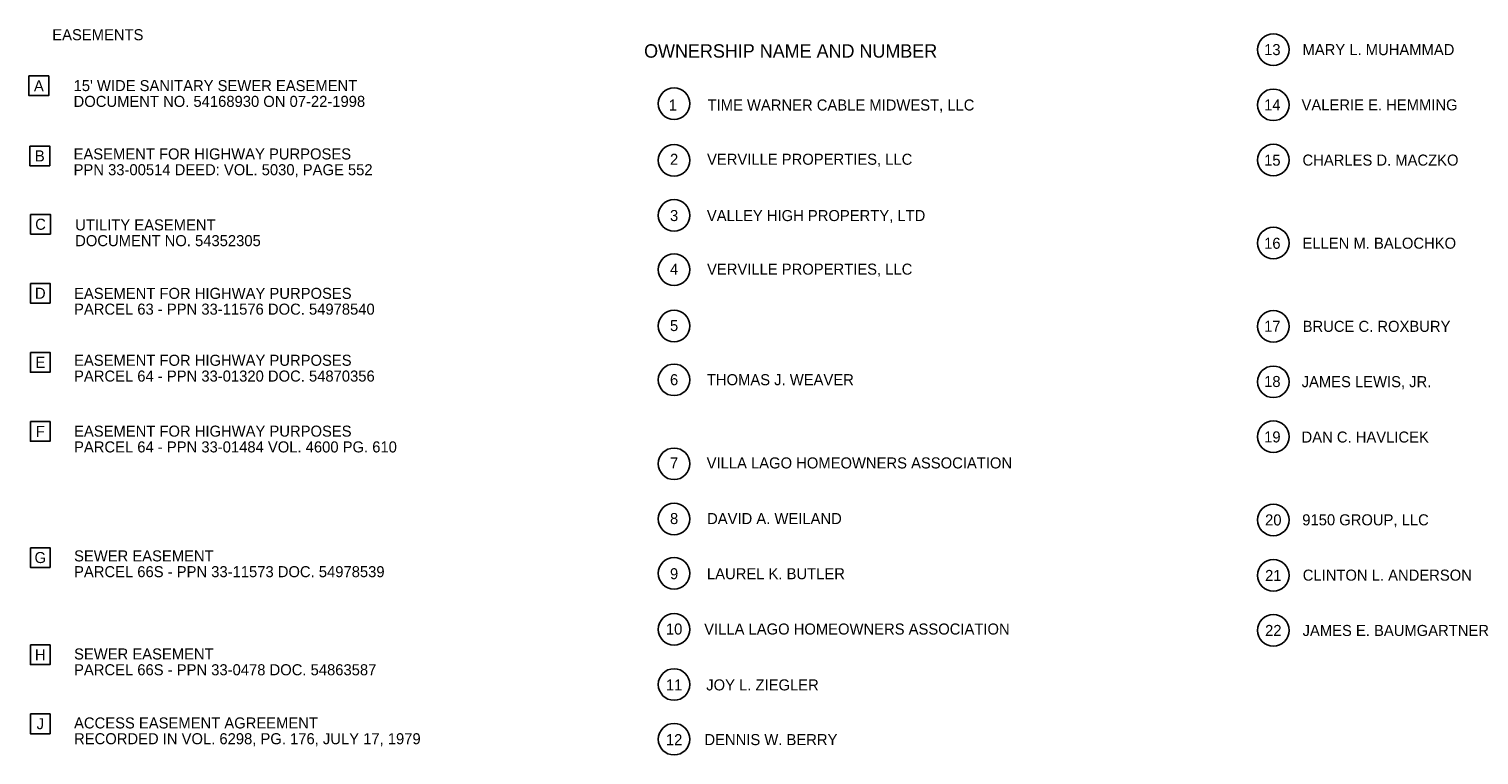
# Model space of a CAD drawing. Header units: feet. Extents: x 2244653 to 2251564, y 594935 to 597154.
# Tile 2 of 2: x 2249727 to 2251564, y 596035 to 596955. Entities that reach past the tile are written whole.
import ezdxf
from ezdxf.enums import TextEntityAlignment as Align

# ---------------------------------------------------------------- set-up
doc = ezdxf.new("R2010")
doc.units = ezdxf.units.FT
doc.header["$MEASUREMENT"] = 0
doc.layers.add('SH_Text', color=7, linetype='Continuous')
doc.styles.add('Slanted-Normal', font='font31.shx', dxfattribs={"height": 0.14})
doc.styles.add('Slanted-Sub Title', font='font31.shx', dxfattribs={"height": 0.17})

msp = doc.modelspace()

# ---------------------------------------------------------------- linework, layer by layer
at = {"layer": 'SH_Text', "elevation": 395.1, "flags": 128}
for points in [[(2249726.9, 596895.8), (2249751.9, 596895.8), (2249751.9, 596870.8), (2249726.9, 596870.8)], [(2249728.1, 596806.9), (2249753.1, 596806.9), (2249753.1, 596781.9), (2249728.1, 596781.9)], [(2249729, 596720.3), (2249754, 596720.3), (2249754, 596695.3), (2249729, 596695.3)], [(2249728.7, 596632.8), (2249753.7, 596632.8), (2249753.7, 596607.8), (2249728.7, 596607.8)], [(2249728.7, 596545.3), (2249753.7, 596545.3), (2249753.7, 596520.3), (2249728.7, 596520.3)], [(2249728.7, 596457.8), (2249753.7, 596457.8), (2249753.7, 596432.8), (2249728.7, 596432.8)], [(2249728.7, 596297.9), (2249753.7, 596297.9), (2249753.7, 596272.9), (2249728.7, 596272.9)], [(2249728.7, 596174.7), (2249753.7, 596174.7), (2249753.7, 596149.7), (2249728.7, 596149.7)], [(2249728.7, 596087.2), (2249753.7, 596087.2), (2249753.7, 596062.2), (2249728.7, 596062.2)]]:
    msp.add_lwpolyline(points, close=True, dxfattribs=at)
at = {"layer": 'SH_Text'}
for centre in [(2251303.3, 596929.1), (2250544.2, 596860.7), (2251303.3, 596859.1), (2250544.2, 596788.9), (2251303.3, 596789.1), (2250544.2, 596719), (2251303.3, 596683.9), (2250544.2, 596650.3), (2250544.2, 596578.9), (2251303.3, 596578.4), (2250544.2, 596510.6), (2251303.3, 596508.1), (2251303.3, 596438.5), (2250544.2, 596404.2), (2250544.2, 596334.3), (2251303.3, 596333.1), (2250544.2, 596265.4), (2251303.3, 596262.8), (2250544.2, 596194.4), (2251303.3, 596193.1), (2250544.2, 596124.5), (2250544.2, 596055.2)]:
    msp.add_circle(centre, 20, dxfattribs=at)

# ---------------------------------------------------------------- texts
at = {"layer": 'SH_Text', "style": 'Slanted-Normal'}
for s, p in [('13', (2251302.1, 596929.1)), ('A', (2249739.4, 596883.3, 395.1)), ('1', (2250542.6, 596858.9)), ('14', (2251302.1, 596859.1)), ('B', (2249740.6, 596794.4, 395.1)), ('2', (2250544.2, 596790.2)), ('15', (2251302.1, 596788.9)), ('C', (2249741.5, 596707.8, 395.1)), ('3', (2250544.2, 596718.8)), ('16', (2251302.1, 596683.7)), ('4', (2250544.2, 596650.9)), ('D', (2249741.2, 596620.3, 395.1)), ('5', (2250544.2, 596579.3)), ('17', (2251302.1, 596578.6)), ('E', (2249741.2, 596532.8, 395.1)), ('6', (2250544.2, 596510.8)), ('18', (2251302.1, 596508.5)), ('F', (2249741.2, 596445.3, 395.1)), ('19', (2251302.1, 596438.3)), ('7', (2250544.2, 596405.3)), ('8', (2250544.2, 596334.8)), ('20', (2251303.3, 596333.1)), ('G', (2249741.2, 596285.4, 395.1)), ('9', (2250544.2, 596264.9)), ('21', (2251303.3, 596262.8)), ('10', (2250544.2, 596194.8)), ('22', (2251303.3, 596193.1)), ('H', (2249741.2, 596162.2, 395.1)), ('11', (2250544.2, 596124)), ('J', (2249741.2, 596074.7, 395.1)), ('12', (2250544.2, 596054.7))]:
    msp.add_text(s, height=14, dxfattribs=at).set_placement(p, align=Align.MIDDLE)
for s, p in [('MARY L. MUHAMMAD', (2251340.3, 596922.1)), ("15' WIDE SANITARY SEWER EASEMENT", (2249783.4, 596876.5, 395.1)), ('DOCUMENT NO. 54168930 ON 07-22-1998', (2249783.4, 596856.5, 395.1)), ('TIME WARNER CABLE MIDWEST, LLC', (2250586.6, 596851.9)), ('VALERIE E. HEMMING', (2251339.1, 596852.1)), ('EASEMENT FOR HIGHWAY PURPOSES', (2249783.4, 596789.9, 395.1)), ('VERVILLE PROPERTIES, LLC', (2250585.9, 596783.2)), ('CHARLES D. MACZKO', (2251340.3, 596782.1)), ('PPN 33-00514 DEED: VOL. 5030, PAGE 552', (2249783.4, 596769.9, 395.1)), ('UTILITY EASEMENT', (2249785.4, 596700, 395.1)), ('VALLEY HIGH PROPERTY, LTD', (2250585.7, 596711.8)), ('DOCUMENT NO. 54352305', (2249785.4, 596680, 395.1)), ('ELLEN M. BALOCHKO', (2251340.3, 596676.8)), ('VERVILLE PROPERTIES, LLC', (2250585.9, 596643.9)), ('EASEMENT FOR HIGHWAY PURPOSES', (2249784, 596613.2, 395.1)), ('PARCEL 63 - PPN 33-11576 DOC. 54978540', (2249784, 596593.2, 395.1)), ('BRUCE C. ROXBURY', (2251340.5, 596571.4)), ('EASEMENT FOR HIGHWAY PURPOSES', (2249784, 596528.4, 395.1)), ('PARCEL 64 - PPN 33-01320 DOC. 54870356', (2249784, 596508.4, 395.1)), ('THOMAS J. WEAVER', (2250585.7, 596503.8)), ('JAMES LEWIS, JR.', (2251339.2, 596501.3)), ('EASEMENT FOR HIGHWAY PURPOSES', (2249784, 596438.6, 395.1)), ('DAN C. HAVLICEK', (2251339.1, 596431.1)), ('PARCEL 64 - PPN 33-01484 VOL. 4600 PG. 610', (2249784, 596418.6, 395.1)), ('VILLA LAGO HOMEOWNERS ASSOCIATION', (2250585.4, 596398.3)), ('DAVID A. WEILAND', (2250586, 596327.8)), ('9150 GROUP, LLC', (2251340, 596326.2)), ('SEWER EASEMENT', (2249784, 596280.5, 395.1)), ('PARCEL 66S - PPN 33-11573 DOC. 54978539', (2249784, 596260.5, 395.1)), ('LAUREL K. BUTLER', (2250585.8, 596257.9)), ('CLINTON L. ANDERSON', (2251340.6, 596256.1)), ('VILLA LAGO HOMEOWNERS ASSOCIATION', (2250582.3, 596187.8)), ('JAMES E. BAUMGARTNER', (2251340.4, 596186)), ('SEWER EASEMENT', (2249784, 596156.2, 395.1)), ('PARCEL 66S - PPN 33-0478 DOC. 54863587', (2249784, 596136.2, 395.1)), ('JOY L. ZIEGLER', (2250584.9, 596117)), ('ACCESS EASEMENT AGREEMENT', (2249784, 596068.8, 395.1)), ('RECORDED IN VOL. 6298, PG. 176, JULY 17, 1979', (2249784, 596048.8, 395.1)), ('DENNIS W. BERRY', (2250582.6, 596047.7))]:
    msp.add_text(s, height=14, dxfattribs=at).set_placement(p)
at = {"layer": 'SH_Text', "attachment_point": 1}
for s, insert, char_height, style in [('EASEMENTS', (2249756.4, 596955, 395.1), 14, 'Slanted-Normal'), ('OWNERSHIP NAME AND NUMBER', (2250506.2, 596935.9), 17, 'Slanted-Sub Title')]:
    msp.add_mtext_dynamic_manual_height_columns(s, width=847.637, gutter_width=70, heights=[0], dxfattribs=dict(at, insert=insert, char_height=char_height, style=style))

doc.saveas('drawing.dxf')
